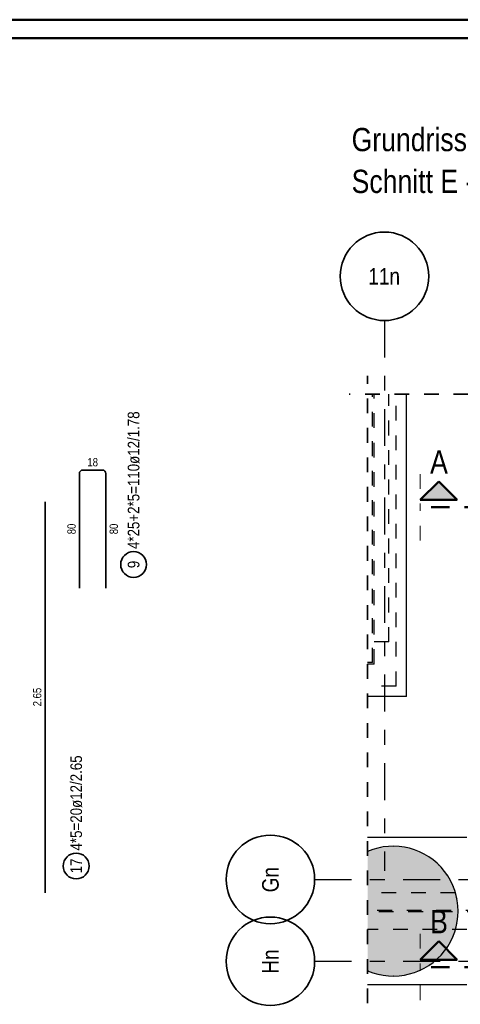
# Model space of a CAD drawing. Header units: millimetres. Extents: x 0 to 30.5, y -1.8 to 21.
# Tile 28 of 34: x 16.5 to 19.5, y 14.4 to 21. Entities that reach past the tile are written whole.
import ezdxf
from ezdxf.enums import TextEntityAlignment as Align

# ---------------------------------------------------------------- set-up
doc = ezdxf.new("R2010")
doc.units = ezdxf.units.MM
for name, pattern in [('DASHDOT', [1, 0.5, -0.25, 0, -0.25]), ('DASHDOTX2', [2, 1, -0.5, 0, -0.5]), ('HIDDEN', [0.375, 0.25, -0.125])]:
    doc.linetypes.add(name, pattern=pattern)
doc.layers.add('Geschnittene Kanten', color=7, linetype='Continuous', lineweight=20)
doc.layers.add('Schraffuren', color=7, linetype='Continuous', lineweight=20)
doc.styles.add('Arial Narrow', font='ARIALN.TTF')

msp = doc.modelspace()

# ---------------------------------------------------------------- hatches: boundary and pattern name
at = {"lineweight": 25, "true_color": 0x0000ff}
for points in [[(19.37996, 17.895125), (19.25496, 17.770125), (19.50496, 17.770125)], [(19.37996, 14.778453), (19.25496, 14.653453), (19.50496, 14.653453)]]:
    msp.add_hatch(color=5, dxfattribs=at).paths.add_polyline_path(points)
at = {"layer": 'Schraffuren', "lineweight": 25, "true_color": 0xd7ffd7}
msp.add_hatch(color=254, dxfattribs=at).paths.add_polyline_path([(19.503637, 15.068343), (19.512091, 14.982504), (19.503637, 14.896664), (19.478598, 14.814123), (19.437938, 14.738053), (19.383218, 14.671377), (19.316542, 14.616657), (19.240472, 14.575997), (19.157931, 14.550958), (19.072091, 14.542504), (18.986252, 14.550958), (18.903711, 14.575997), (18.898025, 14.578399), (18.898025, 15.386609), (18.903711, 15.389011), (18.986252, 15.414049), (19.072091, 15.422504), (19.157931, 15.414049), (19.240472, 15.389011), (19.316542, 15.34835), (19.383218, 15.293631), (19.437938, 15.226955), (19.478598, 15.150884)])

# ---------------------------------------------------------------- linework, layer by layer
at = {"color": 4, "linetype": 'Continuous', "lineweight": 50}
for p, q in [((29.725, 21.025), (0, 21.025)), ((29.6, 20.9), (0.5, 20.9)), ((19.25496, 17.770125), (19.37996, 17.895125)), ((19.37996, 17.895125), (19.50496, 17.770125)), ((19.50496, 17.770125), (19.25496, 17.770125)), ((19.25496, 14.653453), (19.37996, 14.778453)), ((19.37996, 14.778453), (19.50496, 14.653453)), ((19.50496, 14.653453), (19.25496, 14.653453))]:
    msp.add_line(p, q, dxfattribs=at)
at = {"color": 3, "linetype": 'DASHDOTX2', "lineweight": 25, "ltscale": 0.25}
for p, q in [((19.012291, 18.985574), (19.012291, 15.256662)), ((18.539151, 15.197497), (22.268062, 15.197497)), ((18.539151, 14.642497), (22.268062, 14.642497))]:
    msp.add_line(p, q, dxfattribs=at)
at = {"color": 2, "linetype": 'HIDDEN', "lineweight": 35, "ltscale": 0.25}
for p, q in [((18.898025, 14.357504), (18.898025, 18.610574)), ((23.180589, 18.485574), (18.773025, 18.485574))]:
    msp.add_line(p, q, dxfattribs=at)
at = {"color": 3, "linetype": 'HIDDEN', "lineweight": 25, "ltscale": 0.25}
for p, q in [((18.932132, 16.667498), (18.932132, 18.485574)), ((18.942132, 16.657498), (18.942132, 18.485574)), ((19.042284, 16.8075), (19.042284, 18.485574)), ((19.092132, 16.507498), (19.092132, 18.485574)), ((19.042284, 16.8075), (18.898025, 16.8075)), ((18.932132, 16.667498), (18.898025, 16.667498)), ((18.932132, 16.657498), (18.898025, 16.657498)), ((18.942132, 16.657498), (18.932132, 16.657498)), ((19.092132, 16.507498), (18.898025, 16.507498)), ((19.89246, 15.1075), (18.898025, 15.1075)), ((22.663697, 14.987504), (18.898025, 14.987504)), ((22.673697, 14.977504), (18.898025, 14.977504)), ((19.570679, 14.8575), (18.898025, 14.8575))]:
    msp.add_line(p, q, dxfattribs=at)
at = {"color": 3, "linetype": 'Continuous', "lineweight": 25}
for p, q in [((19.162843, 16.436787), (19.162843, 18.485574)), ((19.162843, 16.436787), (18.898025, 16.436787)), ((19.571319, 15.482504), (18.898025, 15.482504)), ((19.571319, 14.482504), (18.898025, 14.482504))]:
    msp.add_line(p, q, dxfattribs=at)
at = {"color": 2, "linetype": 'Continuous', "lineweight": 35}
for p, q in [((17.100025, 17.972504), (16.968025, 17.972504)), ((16.944025, 17.948504), (16.944025, 17.172504)), ((17.124025, 17.172504), (17.124025, 17.948504)), ((16.711123, 17.757504), (16.711123, 15.107504))]:
    msp.add_line(p, q, dxfattribs=at)
at = {"color": 9, "linetype": 'HIDDEN', "lineweight": 0, "ltscale": 0.25}
for p, q in [((19.25496, 17.945279), (19.25496, 17.720125)), ((19.25496, 17.494972), (19.25496, 17.720125)), ((19.25496, 14.828606), (19.25496, 14.603453)), ((19.25496, 14.378299), (19.25496, 14.603453))]:
    msp.add_line(p, q, dxfattribs=at)
at = {"color": 4, "linetype": 'DASHDOT', "lineweight": 50, "ltscale": 0.25}
for p, q in [((19.879132, 17.720125), (19.25496, 17.720125)), ((19.879132, 14.603453), (19.25496, 14.603453))]:
    msp.add_line(p, q, dxfattribs=at)
at = {"color": 2, "linetype": 'Continuous', "lineweight": 35}
for centre, radius in [((19.012291, 19.285574), 0.3), ((17.311525, 17.331988), 0.0875), ((18.239151, 15.197497), 0.3), ((16.922288, 15.2884), 0.0875), ((18.239151, 14.642497), 0.3)]:
    msp.add_circle(centre, radius, dxfattribs=at)
at = {"color": 9, "linetype": 'Continuous', "lineweight": 0}
for centre in [(19.072091, 15.422504), (18.903711, 15.389011), (18.986252, 15.414049), (19.157931, 15.414049), (19.240472, 15.389011), (19.316542, 15.34835), (19.383218, 15.293631), (19.437938, 15.226955), (19.478598, 15.150884), (19.503637, 15.068343), (19.512091, 14.982504), (19.503637, 14.896664), (19.478598, 14.814123), (19.437938, 14.738053), (19.316542, 14.616657), (19.383218, 14.671377), (18.903711, 14.575997), (18.986252, 14.550958), (19.157931, 14.550958), (19.240472, 14.575997), (19.072091, 14.542504)]:
    msp.add_circle(centre, 0.00111, dxfattribs=at)
at = {"color": 2, "linetype": 'Continuous', "lineweight": 35}
for centre, start, end in [((16.968025, 17.948504), 90, 180), ((17.100025, 17.948504), 0, 90)]:
    msp.add_arc(centre, 0.024, start, end, dxfattribs=at)
at = {"layer": 'Geschnittene Kanten', "color": 3, "linetype": 'Continuous', "lineweight": 25}
msp.add_arc((19.072091, 14.982504), 0.44, 246.6962857, 113.3037143, dxfattribs=at)

# ---------------------------------------------------------------- texts
at = {"color": 1, "lineweight": 70, "style": 'Arial Narrow'}
for s, p in [('Grundriss Wände Übergang Technikkanal   M. 1:25', (18.78972, 20.133768)), ('Schnitt E - E', (18.78972, 19.850268)), ('A', (19.321941, 17.948532)), ('B', (19.321941, 14.831859))]:
    msp.add_text(s, height=0.1575, dxfattribs=at).set_placement(p)
at = {"color": 4, "lineweight": 50, "style": 'Arial Narrow'}
msp.add_text('11n', height=0.1125, dxfattribs=at).set_placement((19.010691, 19.285574), align=Align.MIDDLE_CENTER)
for s, p in [('Gn', (18.239151, 15.195897)), ('Hn', (18.239151, 14.640897))]:
    msp.add_text(s, height=0.1125, rotation=90, dxfattribs=at).set_placement(p, align=Align.MIDDLE_CENTER)
at = {"color": 2, "lineweight": 35, "char_height": 0.07875, "attachment_point": 1, "rotation": 90, "line_spacing_factor": 0.9, "style": 'Arial Narrow'}
for s, insert in [('4*25+2*5=110ø12/1.78', (17.27215, 17.436988)), ('9', (17.27215, 17.307182)), ('4*5=20ø12/2.65', (16.882913, 15.3934)), ('17', (16.882913, 15.238787))]:
    msp.add_mtext(s, dxfattribs=dict(at, insert=insert))
at = {"color": 3, "lineweight": 25, "insert": (16.998587, 18.053754), "char_height": 0.05625, "attachment_point": 1, "line_spacing_factor": 0.9, "style": 'Arial Narrow'}
msp.add_mtext('18', dxfattribs=at)
at = {"color": 3, "lineweight": 25, "char_height": 0.05625, "attachment_point": 1, "rotation": 90, "line_spacing_factor": 0.9, "style": 'Arial Narrow'}
for s, insert in [('80', (16.862775, 17.537066)), ('80', (17.149025, 17.537066)), ('2.65', (16.629873, 16.370629))]:
    msp.add_mtext(s, dxfattribs=dict(at, insert=insert))

doc.saveas('drawing.dxf')
